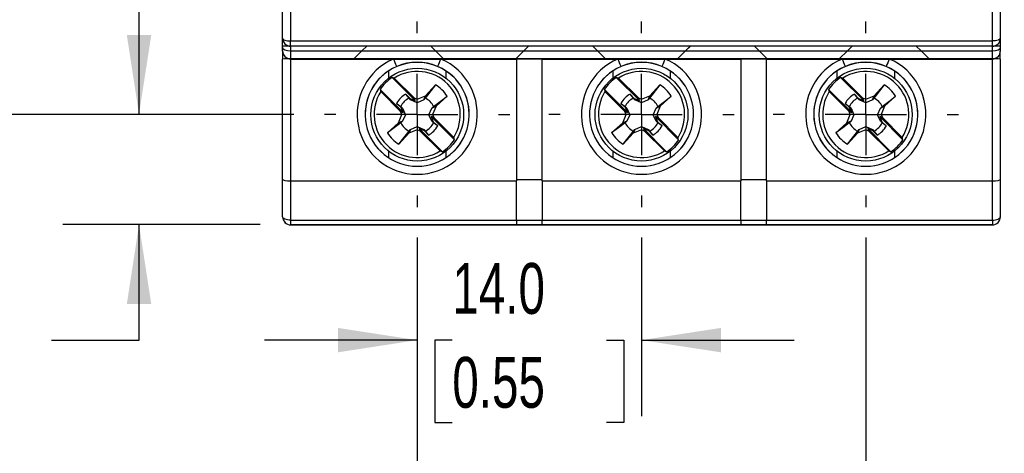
# Model space of a CAD drawing. Header units: millimetres. Extents: x 0 to 1397, y 0 to 1080.
# Tile 3 of 15: x 157 to 362, y 213 to 303. Entities that reach past the tile are written whole.
import ezdxf

# ---------------------------------------------------------------- set-up
doc = ezdxf.new("R2010")
doc.units = ezdxf.units.MM
doc.header["$LTSCALE"] = 5
doc.linetypes.add('CENTERX2', pattern=[20.32, 12.7, -2.54, 2.54, -2.54])
doc.layers.add('CENTER', color=40, linetype='CENTERX2')
doc.layers.add('DIMENSIONS', color=140, linetype='Continuous', lineweight=25)
doc.styles.add('SLDTEXTSTYLE0', font='TXT', dxfattribs={"width": 0.7})
doc.dimstyles.new('SLDDIMSTYLE1', dxfattribs={"dimtxt": 10.790039, "dimasz": 16.51, "dimexe": 0, "dimexo": 0.0625, "dimgap": 2.69751, "dimtad": 0, "dimtih": 1, "dimtoh": 1, "dimdec": 1, "dimlfac": 0.3, "dimrnd": 1e-09, "dimzin": 12, "dimdsep": 46, "dimtxsty": 'SLDTEXTSTYLE0', "dimsah": 1, "dimcen": 0.09, "dimadec": 0, "dimazin": 3, "dimtfac": 1, "dimtdec": 1, "dimtofl": 0, "dimtmove": 0, "dimatfit": 3, "dimfxl": 0, "dimfrac": 2, "dimtolj": 1, "dimtzin": 12, "dimarcsym": 0})
doc.dimstyles.new('SLDDIMSTYLE2', dxfattribs={"dimtxt": 10.790039, "dimasz": 16.51, "dimexe": 0, "dimexo": 0.0625, "dimgap": 2.69751, "dimtad": 0, "dimtih": 1, "dimtoh": 1, "dimdec": 1, "dimlfac": 0.3, "dimrnd": 1e-09, "dimzin": 12, "dimdsep": 46, "dimtxsty": 'SLDTEXTSTYLE0', "dimsah": 1, "dimcen": 0.09, "dimadec": 0, "dimazin": 3, "dimtfac": 1, "dimtdec": 1, "dimtmove": 0, "dimatfit": 0, "dimfxl": 0, "dimfrac": 2, "dimtolj": 1, "dimtzin": 12, "dimarcsym": 0})
doc.dimstyles.new('SLDDIMSTYLE3', dxfattribs={"dimtxt": 10.790039, "dimasz": 16.51, "dimexe": 0, "dimexo": 0.0625, "dimgap": 2.69751, "dimtad": 0, "dimtih": 1, "dimtoh": 1, "dimdec": 1, "dimlfac": 0.3, "dimrnd": 1e-09, "dimzin": 4, "dimdsep": 46, "dimtxsty": 'SLDTEXTSTYLE0', "dimsah": 1, "dimcen": 0.09, "dimadec": 0, "dimazin": 1, "dimtfac": 1, "dimtdec": 1, "dimtmove": 0, "dimatfit": 0, "dimfxl": 0, "dimfrac": 2, "dimtolj": 1, "dimtzin": 12, "dimarcsym": 0})

# ---------------------------------------------------------------- blocks, each defined once
blk = doc.blocks.new('_D_1')
at = {"layer": 'DIMENSIONS'}
for p, q in [((214.35, 498.93), (116.02, 498.93)), ((131.9, 498.93), (131.9, 410.83)), ((115.87, 391.27), (112.24, 391.27)), ((112.24, 391.27), (112.24, 374.12)), ((147.93, 391.27), (151.55, 391.27)), ((151.55, 391.27), (151.55, 374.12)), ((112.24, 374.12), (115.87, 374.12)), ((151.55, 374.12), (147.93, 374.12)), ((131.9, 283.6), (131.9, 371.7)), ((214.35, 283.6), (116.02, 283.6))]:
    blk.add_line(p, q, dxfattribs=at)
for points in [[(131.9, 498.93), (129.36, 482.42), (134.44, 482.42)], [(131.9, 283.6), (134.44, 300.11), (129.36, 300.11)]]:
    blk.add_solid(points, dxfattribs=at)
at = {"layer": 'DIMENSIONS', "char_height": 10.583, "attachment_point": 1, "style": 'SLDTEXTSTYLE0'}
for s, insert in [('64.6', (115.87, 407.33)), ('2.54', (115.87, 387.76))]:
    blk.add_mtext(s, dxfattribs=dict(at, insert=insert))
blk = doc.blocks.new('_D_3')
at = {"layer": 'DIMENSIONS'}
for p, q in [((366.02, 521.96), (462.05, 521.96)), ((446.17, 521.96), (446.17, 410.84)), ((430.14, 391.27), (426.52, 391.27)), ((426.52, 391.27), (426.52, 374.12)), ((462.2, 391.27), (465.83, 391.27)), ((465.83, 391.27), (465.83, 374.12)), ((426.52, 374.12), (430.14, 374.12)), ((465.83, 374.12), (462.2, 374.12)), ((446.17, 260.58), (446.17, 371.71)), ((366.02, 260.58), (462.05, 260.58))]:
    blk.add_line(p, q, dxfattribs=at)
for points in [[(446.17, 521.96), (443.63, 505.45), (448.71, 505.45)], [(446.17, 260.58), (448.71, 277.09), (443.63, 277.09)]]:
    blk.add_solid(points, dxfattribs=at)
at = {"layer": 'DIMENSIONS', "char_height": 10.583, "attachment_point": 1, "style": 'SLDTEXTSTYLE0'}
for s, insert in [('78.4', (430.14, 407.33)), ('3.09', (430.14, 387.77))]:
    blk.add_mtext(s, dxfattribs=dict(at, insert=insert))
blk = doc.blocks.new('_D_6')
at = {"layer": 'DIMENSIONS'}
for p, q in [((240, 257.95), (240, 176.81)), ((333.33, 257.95), (333.33, 176.81)), ((240, 192.68), (208.25, 192.68)), ((270.64, 192.68), (267.01, 192.68)), ((267.01, 192.68), (267.01, 175.54)), ((302.7, 192.68), (306.32, 192.68)), ((306.32, 192.68), (306.32, 175.54)), ((333.33, 192.68), (365.08, 192.68)), ((267.01, 175.54), (270.64, 175.54)), ((306.32, 175.54), (302.7, 175.54))]:
    blk.add_line(p, q, dxfattribs=at)
for points in [[(240, 192.68), (223.49, 195.22), (223.49, 190.14)], [(333.33, 192.68), (349.84, 190.14), (349.84, 195.22)]]:
    blk.add_solid(points, dxfattribs=at)
at = {"layer": 'DIMENSIONS', "char_height": 10.583, "attachment_point": 1, "style": 'SLDTEXTSTYLE0'}
for s, insert in [('28.0', (270.64, 208.74)), ('1.10', (270.64, 189.18))]:
    blk.add_mtext(s, dxfattribs=dict(at, insert=insert))
blk = doc.blocks.new('_D_7')
at = {"layer": 'DIMENSIONS'}
for p, q in [((240, 257.95), (240, 220.71)), ((286.67, 257.95), (286.67, 220.71)), ((240, 236.58), (208.25, 236.58)), ((247.3, 236.58), (243.68, 236.58)), ((243.68, 236.58), (243.68, 219.43)), ((279.37, 236.58), (282.99, 236.58)), ((282.99, 236.58), (282.99, 219.43)), ((286.67, 236.58), (318.42, 236.58)), ((243.68, 219.43), (247.3, 219.43)), ((282.99, 219.43), (279.37, 219.43))]:
    blk.add_line(p, q, dxfattribs=at)
for points in [[(240, 236.58), (223.49, 239.12), (223.49, 234.04)], [(286.67, 236.58), (303.18, 234.04), (303.18, 239.12)]]:
    blk.add_solid(points, dxfattribs=at)
at = {"layer": 'DIMENSIONS', "char_height": 10.583, "attachment_point": 1, "style": 'SLDTEXTSTYLE0'}
for s, insert in [('14.0', (247.3, 252.64)), ('0.55', (247.3, 233.08))]:
    blk.add_mtext(s, dxfattribs=dict(at, insert=insert))
blk = doc.blocks.new('_D_8')
at = {"layer": 'DIMENSIONS'}
for p, q in [((182.12, 283.6), (182.12, 315.35)), ((214.35, 283.6), (166.24, 283.6)), ((207.32, 260.63), (166.24, 260.63)), ((182.12, 236.58), (182.12, 260.63)), ((112.37, 236.58), (108.75, 236.58)), ((108.75, 236.58), (108.75, 219.43)), ((144.44, 236.58), (148.06, 236.58)), ((148.06, 236.58), (148.06, 219.43)), ((163.89, 236.58), (182.12, 236.58)), ((108.75, 219.43), (112.37, 219.43)), ((148.06, 219.43), (144.44, 219.43))]:
    blk.add_line(p, q, dxfattribs=at)
for points in [[(182.12, 283.6), (184.66, 300.11), (179.58, 300.11)], [(182.12, 260.63), (179.58, 244.12), (184.66, 244.12)]]:
    blk.add_solid(points, dxfattribs=at)
at = {"layer": 'DIMENSIONS', "char_height": 10.583, "attachment_point": 1, "style": 'SLDTEXTSTYLE0'}
for s, insert in [('6.9', (116.86, 252.64)), ('0.27', (112.37, 233.08))]:
    blk.add_mtext(s, dxfattribs=dict(at, insert=insert))
blk = doc.blocks.new('SW_CENTERMARKSYMBOL_9')
at = {"layer": 'CENTER', "color": 0}
for p, q in [((0, 16.93), (0, 19.3)), ((0, 0), (0, 8.47)), ((-16.93, 0), (-19.3, 0)), ((0, 0), (-8.47, 0)), ((0, 0), (0, -8.47)), ((0, 0), (8.47, 0)), ((16.93, 0), (19.3, 0)), ((0, -16.93), (0, -19.3))]:
    blk.add_line(p, q, dxfattribs=at)
blk = doc.blocks.new('SW_CENTERMARKSYMBOL_10')
at = {"layer": 'CENTER', "color": 0}
for p, q in [((0, 16.93), (0, 19.3)), ((0, 0), (0, 8.47)), ((-16.93, 0), (-19.3, 0)), ((0, 0), (-8.47, 0)), ((0, 0), (0, -8.47)), ((0, 0), (8.47, 0)), ((16.93, 0), (19.3, 0)), ((0, -16.93), (0, -19.3))]:
    blk.add_line(p, q, dxfattribs=at)
blk = doc.blocks.new('SW_CENTERMARKSYMBOL_11')
at = {"layer": 'CENTER', "color": 0}
for p, q in [((0, 16.93), (0, 19.3)), ((0, 0), (0, 8.47)), ((-16.93, 0), (-19.3, 0)), ((0, 0), (-8.47, 0)), ((0, 0), (0, -8.47)), ((0, 0), (8.47, 0)), ((16.93, 0), (19.3, 0)), ((0, -16.93), (0, -19.3))]:
    blk.add_line(p, q, dxfattribs=at)

msp = doc.modelspace()

# ---------------------------------------------------------------- linework, layer by layer
for p, q in [((212, 299.46), (212, 311.43)), ((361.33, 311.43), (361.33, 299.46)), ((213.67, 311.13), (213.67, 298.88)), ((359.67, 298.88), (359.67, 311.13)), ((212, 297.8), (212, 299.46)), ((361.33, 299.46), (361.33, 297.8)), ((212, 297.49), (212, 297.8)), ((212, 296.8), (212, 297.49)), ((213.67, 298.88), (359.67, 298.88)), ((213.67, 297.8), (213.67, 298.88)), ((359.67, 297.8), (213.67, 297.8)), ((213.67, 297.8), (213.67, 296.81)), ((228.5, 296.81), (229.49, 297.8)), ((229.49, 297.8), (228.5, 296.8)), ((243.83, 296.8), (242.84, 297.8)), ((242.85, 297.8), (243.83, 296.81)), ((262.17, 296.81), (263.15, 297.8)), ((263.16, 297.8), (262.17, 296.8)), ((277.5, 296.8), (276.51, 297.8)), ((276.52, 297.8), (277.5, 296.81)), ((295.83, 296.81), (296.82, 297.8)), ((296.83, 297.8), (295.83, 296.8)), ((311.17, 296.8), (310.17, 297.8)), ((310.18, 297.8), (311.17, 296.81)), ((329.5, 296.81), (330.49, 297.8)), ((330.49, 297.8), (329.5, 296.8)), ((344.83, 296.8), (343.84, 297.8)), ((343.85, 297.8), (344.83, 296.81)), ((359.67, 297.8), (359.67, 298.88)), ((359.67, 296.81), (359.67, 297.8)), ((361.33, 297.8), (361.33, 297.49)), ((361.33, 297.49), (361.33, 296.8)), ((212, 296.79), (212, 296.8)), ((212, 296.79), (212, 295.12)), ((212, 270.1), (212, 295.12)), ((213.67, 296.81), (213.67, 295.14)), ((213.67, 296.81), (228.5, 296.81)), ((226.83, 295.14), (213.67, 295.14)), ((213.67, 295.14), (213.67, 295.12)), ((213.67, 295.12), (235.1, 295.12)), ((213.67, 295.12), (213.67, 269.74)), ((228.5, 296.81), (226.83, 295.14)), ((226.83, 295.13), (228.5, 296.8)), ((226.83, 295.13), (226.83, 295.14)), ((245.5, 295.13), (226.83, 295.13)), ((228.5, 296.8), (243.83, 296.8)), ((235.1, 295.12), (244.9, 295.12)), ((243.83, 296.81), (262.17, 296.81)), ((245.5, 295.14), (243.83, 296.81)), ((243.83, 296.8), (245.5, 295.13)), ((244.9, 295.12), (260.67, 295.12)), ((245.5, 295.14), (245.5, 295.13)), ((260.5, 295.14), (245.5, 295.14)), ((262.17, 296.81), (260.5, 295.14)), ((260.5, 295.13), (262.17, 296.8)), ((260.5, 295.13), (260.5, 295.14)), ((279.17, 295.13), (260.5, 295.13)), ((266, 295.12), (260.67, 295.12)), ((260.67, 295.12), (260.67, 269.74)), ((262.17, 296.8), (277.5, 296.8)), ((266, 295.12), (281.77, 295.12)), ((266, 269.74), (266, 295.12)), ((279.17, 295.14), (277.5, 296.81)), ((277.5, 296.81), (295.83, 296.81)), ((277.5, 296.8), (279.17, 295.13)), ((279.17, 295.14), (279.17, 295.13)), ((294.17, 295.14), (279.17, 295.14)), ((281.77, 295.12), (291.57, 295.12)), ((291.57, 295.12), (307.33, 295.12)), ((295.83, 296.81), (294.17, 295.14)), ((294.17, 295.13), (295.83, 296.8)), ((294.17, 295.13), (294.17, 295.14)), ((312.83, 295.13), (294.17, 295.13)), ((295.83, 296.8), (311.17, 296.8)), ((312.67, 295.12), (307.33, 295.12)), ((307.33, 295.12), (307.33, 269.74)), ((311.17, 296.81), (329.5, 296.81)), ((312.83, 295.14), (311.17, 296.81)), ((311.17, 296.8), (312.83, 295.13)), ((312.67, 295.12), (328.43, 295.12)), ((312.67, 269.74), (312.67, 295.12)), ((312.83, 295.14), (312.83, 295.13)), ((327.83, 295.14), (312.83, 295.14)), ((329.5, 296.81), (327.83, 295.14)), ((327.83, 295.13), (329.5, 296.8)), ((327.83, 295.13), (327.83, 295.14)), ((346.5, 295.13), (327.83, 295.13)), ((328.43, 295.12), (338.23, 295.12)), ((329.5, 296.8), (344.83, 296.8)), ((338.23, 295.12), (359.67, 295.12)), ((346.5, 295.14), (344.83, 296.81)), ((344.83, 296.81), (359.67, 296.81)), ((344.83, 296.8), (346.5, 295.13)), ((346.5, 295.14), (346.5, 295.13)), ((359.67, 295.14), (346.5, 295.14)), ((359.67, 295.14), (359.67, 296.81)), ((359.67, 295.12), (359.67, 295.14)), ((359.67, 269.74), (359.67, 295.12)), ((361.33, 296.8), (361.33, 296.79)), ((361.33, 295.12), (361.33, 296.79)), ((361.33, 295.12), (361.33, 270.1)), ((234.01, 292.63), (234.01, 291.1)), ((235.23, 291.16), (234.77, 291.28)), ((234.77, 291.28), (239.59, 286.45)), ((235.23, 291.16), (239.35, 287.05)), ((245.99, 292.63), (245.99, 291.1)), ((280.67, 292.63), (280.67, 291.1)), ((281.9, 291.16), (281.43, 291.28)), ((281.43, 291.28), (286.26, 286.45)), ((281.9, 291.16), (286.01, 287.05)), ((292.66, 292.63), (292.66, 291.1)), ((327.34, 292.63), (327.34, 291.1)), ((328.56, 291.16), (328.1, 291.28)), ((328.1, 291.28), (332.93, 286.45)), ((328.56, 291.16), (332.68, 287.05)), ((339.33, 292.63), (339.33, 291.1)), ((243.81, 289.77), (241.69, 286.96)), ((241.71, 287.48), (243.81, 289.77)), ((290.48, 289.77), (288.36, 286.96)), ((288.38, 287.48), (290.48, 289.77)), ((337.14, 289.77), (335.02, 286.96)), ((335.05, 287.48), (337.14, 289.77)), ((232.27, 288.78), (232.4, 288.34)), ((232.27, 288.78), (237.09, 283.95)), ((232.4, 288.34), (236.52, 284.22)), ((237.66, 287.82), (238.51, 286.9)), ((238.31, 286.96), (237.66, 287.82)), ((238.62, 286.61), (238.51, 286.9)), ((238.51, 286.9), (239.59, 286.45)), ((239.35, 287.05), (240, 286.78)), ((239.59, 286.45), (239.35, 287.05)), ((240, 286.78), (241.71, 287.48)), ((241.38, 286.61), (241.71, 287.48)), ((246.2, 287.38), (243.92, 285.28)), ((278.94, 288.78), (279.07, 288.34)), ((278.94, 288.78), (283.76, 283.95)), ((279.07, 288.34), (283.19, 284.22)), ((284.33, 287.82), (285.17, 286.9)), ((284.98, 286.96), (284.33, 287.82)), ((285.28, 286.61), (285.17, 286.9)), ((285.17, 286.9), (286.26, 286.45)), ((286.01, 287.05), (286.67, 286.78)), ((286.26, 286.45), (286.01, 287.05)), ((286.67, 286.78), (288.38, 287.48)), ((288.05, 286.61), (288.38, 287.48)), ((292.87, 287.38), (290.58, 285.28)), ((325.6, 288.78), (325.74, 288.34)), ((325.6, 288.78), (330.43, 283.95)), ((325.74, 288.34), (329.85, 284.22)), ((330.99, 287.82), (331.84, 286.9)), ((331.65, 286.96), (330.99, 287.82)), ((331.95, 286.61), (331.84, 286.9)), ((331.84, 286.9), (332.93, 286.45)), ((332.68, 287.05), (333.33, 286.78)), ((332.93, 286.45), (332.68, 287.05)), ((333.33, 286.78), (335.05, 287.48)), ((334.72, 286.61), (335.05, 287.48)), ((339.54, 287.38), (337.25, 285.28)), ((236.65, 285.04), (235.72, 285.88)), ((235.72, 285.88), (236.58, 285.22)), ((236.93, 284.92), (236.65, 285.04)), ((237.09, 283.95), (236.65, 285.04)), ((236.93, 284.92), (237.55, 283.53)), ((240, 285.98), (238.62, 286.61)), ((240, 285.98), (240, 286.78)), ((241.38, 286.61), (240, 285.98)), ((242.45, 283.53), (243.07, 284.92)), ((243.07, 284.92), (243.92, 285.28)), ((243.92, 285.28), (243.21, 283.57)), ((283.31, 285.04), (282.39, 285.88)), ((282.39, 285.88), (283.24, 285.22)), ((283.59, 284.92), (283.31, 285.04)), ((283.76, 283.95), (283.31, 285.04)), ((283.59, 284.92), (284.22, 283.53)), ((286.67, 285.98), (285.28, 286.61)), ((286.67, 285.98), (286.67, 286.78)), ((288.05, 286.61), (286.67, 285.98)), ((289.12, 283.53), (289.74, 284.92)), ((289.74, 284.92), (290.58, 285.28)), ((290.58, 285.28), (289.88, 283.57)), ((329.98, 285.04), (329.06, 285.88)), ((329.06, 285.88), (329.91, 285.22)), ((330.26, 284.92), (329.98, 285.04)), ((330.43, 283.95), (329.98, 285.04)), ((330.26, 284.92), (330.88, 283.53)), ((333.33, 285.98), (331.95, 286.61)), ((333.33, 285.98), (333.33, 286.78)), ((334.72, 286.61), (333.33, 285.98)), ((335.78, 283.53), (336.41, 284.92)), ((336.41, 284.92), (337.25, 285.28)), ((337.25, 285.28), (336.55, 283.57)), ((236.08, 281.85), (236.79, 283.57)), ((236.79, 283.57), (236.52, 284.22)), ((236.52, 284.22), (237.09, 283.95)), ((237.55, 283.53), (236.79, 283.57)), ((237.55, 283.53), (236.93, 282.15)), ((242.45, 283.53), (243.21, 283.57)), ((243.07, 282.15), (242.45, 283.53)), ((242.91, 283.14), (247.73, 278.31)), ((243.48, 282.91), (242.91, 283.14)), ((242.91, 283.14), (243.35, 282.05)), ((243.21, 283.57), (243.48, 282.91)), ((243.48, 282.91), (247.6, 278.8)), ((282.75, 281.85), (283.45, 283.57)), ((283.45, 283.57), (283.19, 284.22)), ((283.19, 284.22), (283.76, 283.95)), ((284.22, 283.53), (283.45, 283.57)), ((284.22, 283.53), (283.59, 282.15)), ((289.12, 283.53), (289.88, 283.57)), ((289.74, 282.15), (289.12, 283.53)), ((289.57, 283.14), (294.4, 278.31)), ((290.15, 282.91), (289.57, 283.14)), ((289.57, 283.14), (290.02, 282.05)), ((289.88, 283.57), (290.15, 282.91)), ((290.15, 282.91), (294.26, 278.8)), ((329.42, 281.85), (330.12, 283.57)), ((330.12, 283.57), (329.85, 284.22)), ((329.85, 284.22), (330.43, 283.95)), ((330.88, 283.53), (330.12, 283.57)), ((330.88, 283.53), (330.26, 282.15)), ((335.78, 283.53), (336.55, 283.57)), ((336.41, 282.15), (335.78, 283.53)), ((336.24, 283.14), (341.06, 278.31)), ((336.81, 282.91), (336.24, 283.14)), ((336.24, 283.14), (336.69, 282.05)), ((336.55, 283.57), (336.81, 282.91)), ((336.81, 282.91), (340.93, 278.8)), ((233.8, 279.76), (236.08, 281.85)), ((236.93, 282.15), (236.08, 281.85)), ((238.62, 280.46), (240, 281.08)), ((240, 281.08), (240, 280.35)), ((240, 281.08), (241.38, 280.46)), ((243.07, 282.15), (243.35, 282.05)), ((243.35, 282.05), (244.28, 281.21)), ((244.28, 281.21), (243.42, 281.85)), ((280.46, 279.76), (282.75, 281.85)), ((283.59, 282.15), (282.75, 281.85)), ((285.28, 280.46), (286.67, 281.08)), ((286.67, 281.08), (286.67, 280.35)), ((286.67, 281.08), (288.05, 280.46)), ((289.74, 282.15), (290.02, 282.05)), ((290.02, 282.05), (290.94, 281.21)), ((290.94, 281.21), (290.09, 281.85)), ((327.13, 279.76), (329.42, 281.85)), ((330.26, 282.15), (329.42, 281.85)), ((331.95, 280.46), (333.33, 281.08)), ((333.33, 281.08), (333.33, 280.35)), ((333.33, 281.08), (334.72, 280.46)), ((336.41, 282.15), (336.69, 282.05)), ((336.69, 282.05), (337.61, 281.21)), ((337.61, 281.21), (336.76, 281.85)), ((238.29, 279.65), (236.19, 277.36)), ((238.62, 280.46), (238.29, 279.65)), ((240, 280.35), (238.29, 279.65)), ((238.31, 280.11), (238.62, 280.46)), ((240.65, 280.09), (240, 280.35)), ((240.41, 280.64), (240.65, 280.09)), ((240.41, 280.64), (245.23, 275.81)), ((241.49, 280.19), (240.41, 280.64)), ((240.65, 280.09), (244.77, 275.97)), ((241.38, 280.46), (241.49, 280.19)), ((241.38, 280.46), (241.69, 280.11)), ((242.34, 279.27), (241.49, 280.19)), ((241.69, 280.11), (242.34, 279.27)), ((247.73, 278.31), (247.6, 278.8)), ((284.95, 279.65), (282.86, 277.36)), ((285.28, 280.46), (284.95, 279.65)), ((286.67, 280.35), (284.95, 279.65)), ((284.98, 280.11), (285.28, 280.46)), ((287.32, 280.09), (286.67, 280.35)), ((287.08, 280.64), (287.32, 280.09)), ((287.08, 280.64), (291.9, 275.81)), ((288.16, 280.19), (287.08, 280.64)), ((287.32, 280.09), (291.44, 275.97)), ((288.05, 280.46), (288.16, 280.19)), ((288.05, 280.46), (288.36, 280.11)), ((289.01, 279.27), (288.16, 280.19)), ((288.36, 280.11), (289.01, 279.27)), ((294.4, 278.31), (294.26, 278.8)), ((331.62, 279.65), (329.52, 277.36)), ((331.95, 280.46), (331.62, 279.65)), ((333.33, 280.35), (331.62, 279.65)), ((331.65, 280.11), (331.95, 280.46)), ((333.99, 280.09), (333.33, 280.35)), ((333.74, 280.64), (333.99, 280.09)), ((333.74, 280.64), (338.57, 275.81)), ((334.83, 280.19), (333.74, 280.64)), ((333.99, 280.09), (338.1, 275.97)), ((334.72, 280.46), (334.83, 280.19)), ((334.72, 280.46), (335.02, 280.11)), ((335.67, 279.27), (334.83, 280.19)), ((335.02, 280.11), (335.67, 279.27)), ((341.06, 278.31), (340.93, 278.8)), ((234.01, 275.95), (234.01, 274.59)), ((244.77, 275.97), (245.23, 275.81)), ((245.99, 275.95), (245.99, 274.59)), ((280.67, 275.95), (280.67, 274.59)), ((291.44, 275.97), (291.9, 275.81)), ((292.66, 275.95), (292.66, 274.59)), ((327.34, 275.95), (327.34, 274.59)), ((338.1, 275.97), (338.57, 275.81)), ((339.33, 275.95), (339.33, 274.59)), ((212, 262.26), (212, 270.1)), ((213.67, 269.74), (260.67, 269.74)), ((213.67, 269.74), (213.67, 261.57)), ((266, 269.95), (260.67, 269.95)), ((260.67, 261.57), (260.67, 269.74)), ((266, 269.74), (307.33, 269.74)), ((266, 269.74), (266, 261.57)), ((312.67, 269.95), (307.33, 269.95)), ((307.33, 261.57), (307.33, 269.74)), ((312.67, 269.74), (359.67, 269.74)), ((312.67, 269.74), (312.67, 261.57)), ((359.67, 261.57), (359.67, 269.74)), ((361.33, 270.1), (361.33, 262.26)), ((212, 262.25), (212, 262.26)), ((361.33, 262.26), (361.33, 262.25)), ((213.67, 261.57), (260.67, 261.57)), ((213.67, 261.57), (213.67, 260.6)), ((260.67, 260.6), (213.67, 260.6)), ((213.67, 260.6), (213.67, 260.58)), ((213.67, 260.58), (359.67, 260.58)), ((260.67, 261.57), (260.67, 260.6)), ((260.67, 261.56), (266, 261.56)), ((260.67, 260.59), (260.67, 260.6)), ((266, 260.59), (260.67, 260.59)), ((266, 261.57), (307.33, 261.57)), ((266, 260.6), (266, 261.57)), ((307.33, 260.6), (266, 260.6)), ((266, 260.6), (266, 260.59)), ((307.33, 261.57), (307.33, 260.6)), ((307.33, 261.56), (312.67, 261.56)), ((307.33, 260.59), (307.33, 260.6)), ((312.67, 260.59), (307.33, 260.59)), ((312.67, 261.57), (359.67, 261.57)), ((312.67, 260.6), (312.67, 261.57)), ((359.67, 260.6), (312.67, 260.6)), ((312.67, 260.6), (312.67, 260.59)), ((359.67, 261.57), (359.67, 260.6)), ((359.67, 260.58), (359.67, 260.6))]:
    msp.add_line(p, q)
at = {"flags": 128}
for points in [[(212, 299.46), (212.03, 299.35), (212.13, 299.24), (212.28, 299.14), (212.49, 299.05), (212.74, 298.98), (213.03, 298.92), (213.34, 298.89), (213.67, 298.88)], [(361.33, 299.46), (361.3, 299.35), (361.21, 299.24), (361.05, 299.14), (360.85, 299.05), (360.59, 298.98), (360.3, 298.92), (359.99, 298.89), (359.67, 298.88)], [(238.62, 286.61), (238.44, 286.81), (238.31, 286.96)], [(241.69, 286.96), (241.56, 286.81), (241.38, 286.61)], [(243.42, 285.22), (244.79, 286.28), (246.2, 287.38)], [(285.28, 286.61), (285.11, 286.81), (284.98, 286.96)], [(288.36, 286.96), (288.22, 286.81), (288.05, 286.61)], [(290.09, 285.22), (291.46, 286.28), (292.87, 287.38)], [(331.95, 286.61), (331.78, 286.81), (331.65, 286.96)], [(335.02, 286.96), (334.89, 286.81), (334.72, 286.61)], [(336.76, 285.22), (338.13, 286.28), (339.54, 287.38)], [(236.58, 285.22), (236.73, 285.09), (236.93, 284.92)], [(243.07, 284.92), (243.27, 285.09), (243.42, 285.22)], [(283.24, 285.22), (283.39, 285.09), (283.59, 284.92)], [(289.74, 284.92), (289.94, 285.09), (290.09, 285.22)], [(329.91, 285.22), (330.06, 285.09), (330.26, 284.92)], [(336.41, 284.92), (336.61, 285.09), (336.76, 285.22)], [(236.58, 281.85), (235.21, 280.82), (233.8, 279.76)], [(236.93, 282.15), (236.73, 281.98), (236.58, 281.85)], [(243.42, 281.85), (243.27, 281.98), (243.07, 282.15)], [(283.24, 281.85), (281.88, 280.82), (280.46, 279.76)], [(283.59, 282.15), (283.39, 281.98), (283.24, 281.85)], [(290.09, 281.85), (289.94, 281.98), (289.74, 282.15)], [(329.91, 281.85), (328.54, 280.82), (327.13, 279.76)], [(330.26, 282.15), (330.06, 281.98), (329.91, 281.85)], [(336.76, 281.85), (336.61, 281.98), (336.41, 282.15)], [(236.19, 277.36), (237.25, 278.73), (238.31, 280.11)], [(282.86, 277.36), (283.91, 278.73), (284.98, 280.11)], [(329.52, 277.36), (330.58, 278.73), (331.65, 280.11)], [(213.67, 261.57), (213.34, 261.58), (213.03, 261.62), (212.74, 261.68), (212.49, 261.77), (212.28, 261.88), (212.13, 262), (212.03, 262.13), (212, 262.26)], [(359.67, 261.57), (359.99, 261.58), (360.3, 261.62), (360.59, 261.68), (360.85, 261.77), (361.05, 261.88), (361.21, 262), (361.3, 262.13), (361.33, 262.26)]]:
    msp.add_lwpolyline(points, dxfattribs=at)
at = {"color": 7, "linetype": 'Continuous', "lineweight": 18}
for centre in [(240, 283.6), (286.67, 283.6), (333.33, 283.6)]:
    msp.add_circle(centre, 10.83, dxfattribs=at)
for centre in [(240, 283.53), (286.67, 283.53), (333.33, 283.53)]:
    msp.add_circle(centre, 9.66)
for centre, radius, start, end in [((213.67, 299.46), 1.67, 180, 270), ((359.67, 299.46), 1.67, 270, 0), ((213.15, 225.65), 72.16, 89.7708, 90.9161), ((360.18, 225.65), 72.16, 89.0839, 90.2292), ((213.67, 296.79), 1.67, 180.0004, 270.0004), ((213.25, 215.54), 79.59, 89.7, 90.9), ((240, 283.62), 12.5, 113.0741, 66.9259), ((45.13, 213.75), 206.66, 22.725, 23.1893), ((434.87, 213.75), 206.66, 156.8107, 157.275), ((286.67, 283.62), 12.5, 113.0741, 66.9259), ((91.8, 213.75), 206.66, 22.725, 23.1893), ((481.53, 213.75), 206.66, 156.8107, 157.275), ((333.33, 283.62), 12.5, 113.0741, 66.9259), ((138.47, 213.75), 206.66, 22.725, 23.1893), ((528.2, 213.75), 206.66, 156.8107, 157.275), ((359.67, 296.79), 1.67, 269.9996, 359.9996), ((360.08, 215.54), 79.59, 89.1, 90.3), ((240, 283.6), 10.83, 89.9996, 179.9996), ((240, 283.62), 10.83, 113.0741, 66.9259), ((240, 283.63), 10.82, 66.8966, 113.1034), ((240, 283.6), 10.83, 0.0004, 90.0004), ((286.67, 283.62), 10.83, 113.0741, 66.9259), ((286.67, 283.63), 10.82, 66.8966, 113.1034), ((333.33, 283.6), 10.83, 89.9996, 179.9996), ((333.33, 283.62), 10.83, 113.0741, 66.9259), ((333.33, 283.63), 10.82, 66.8966, 113.1034), ((333.33, 283.6), 10.83, 0.0004, 90.0004), ((240, 283.54), 9.34, 124.0906, 145.9086), ((240, 283.57), 8.97, 327.8828, 122.118), ((286.67, 283.54), 9.34, 124.0906, 145.9086), ((286.67, 283.57), 8.97, 327.8828, 122.118), ((333.33, 283.54), 9.34, 124.0906, 145.9086), ((333.33, 283.57), 8.97, 327.8828, 122.118), ((240, 283.57), 7.28, 31.5535, 58.4473), ((286.67, 283.57), 7.28, 31.5535, 58.4473), ((333.33, 283.57), 7.28, 31.5535, 58.4473), ((240, 283.57), 8.97, 147.8828, 302.118), ((240, 283.54), 4.88, 118.6832, 151.316), ((240, 283.54), 3.82, 116.2473, 153.7519), ((240, 283.54), 3.82, 26.2481, 63.7527), ((286.67, 283.57), 8.97, 147.8828, 302.118), ((286.67, 283.54), 4.88, 118.6832, 151.316), ((286.67, 283.54), 3.82, 116.2473, 153.7519), ((286.67, 283.54), 3.82, 26.2481, 63.7527), ((333.33, 283.57), 8.97, 147.8828, 302.118), ((333.33, 283.54), 4.88, 118.6832, 151.316), ((333.33, 283.54), 3.82, 116.2473, 153.7519), ((333.33, 283.54), 3.82, 26.2481, 63.7527), ((240, 283.54), 3.82, 206.2481, 243.7527), ((240, 283.54), 3.82, 296.2473, 333.7519), ((240, 283.54), 4.88, 298.6832, 331.316), ((286.67, 283.54), 3.82, 206.2481, 243.7527), ((286.67, 283.54), 3.82, 296.2473, 333.7519), ((286.67, 283.54), 4.88, 298.6832, 331.316), ((333.33, 283.54), 3.82, 206.2481, 243.7527), ((333.33, 283.54), 3.82, 296.2473, 333.7519), ((333.33, 283.54), 4.88, 298.6832, 331.316), ((240, 283.57), 7.28, 211.5535, 238.4473), ((286.67, 283.57), 7.28, 211.5535, 238.4473), ((333.33, 283.57), 7.28, 211.5535, 238.4473), ((240, 283.54), 9.34, 304.0906, 325.9086), ((286.67, 283.54), 9.34, 304.0906, 325.9086), ((333.33, 283.54), 9.34, 304.0906, 325.9086), ((213.67, 262.26), 1.67, 180.0004, 270.0004), ((359.67, 262.26), 1.67, 269.9996, 359.9996)]:
    msp.add_arc(centre, radius, start, end)
for centre, major_axis, ratio, start_param, end_param in [((213.67, 297.49), (1.67, 0), 0.408972, 3.141593, 4.712389), ((359.67, 297.49), (1.67, 0), 0.408972, 4.712389, 6.283185), ((213.67, 296.8), (1.67, 0), 0.997817, 3.141593, 4.712389), ((359.67, 296.8), (1.67, 0), 0.997817, 4.712389, 6.283185), ((213.67, 270.1), (1.67, 0), 0.216456, 3.141593, 4.712389), ((359.67, 270.1), (1.67, 0), 0.216456, 4.712389, 6.283185), ((213.67, 262.25), (0, 1.67), 0.997578, 1.570796, 3.141593), ((359.67, 262.25), (0, 1.67), 0.997578, 3.141593, 4.712389)]:
    msp.add_ellipse(centre, major_axis=major_axis, ratio=ratio, start_param=start_param, end_param=end_param)

# ---------------------------------------------------------------- block references
at = {"layer": 'CENTER'}
for name, p in [('SW_CENTERMARKSYMBOL_11', (240, 283.6)), ('SW_CENTERMARKSYMBOL_10', (286.67, 283.6)), ('SW_CENTERMARKSYMBOL_9', (333.33, 283.6))]:
    msp.add_blockref(name, p, dxfattribs=at)

# ---------------------------------------------------------------- dimensions: what is measured, and where the dimension line sits
at = {"layer": 'DIMENSIONS'}
for base, p1, p2, dimstyle, picture, middle in [((446.17, 260.58), (359.67, 521.96), (359.67, 260.58), 'SLDDIMSTYLE1', '_D_3', (446.17, 391.27)), ((131.9, 498.93), (220.7, 283.6), (220.7, 498.93), 'SLDDIMSTYLE1', '_D_1', (131.9, 391.27)), ((182.12, 260.63), (220.7, 283.6), (213.67, 260.63), 'SLDDIMSTYLE2', '_D_8', (182.12, 236.58))]:
    dim = msp.add_linear_dim(base=base, p1=p1, p2=p2, angle=90, dimstyle=dimstyle, dxfattribs=at)
    dim.commit()
    dim.dimension.update_dxf_attribs({"geometry": picture, "text_midpoint": middle, "dimtype": 160})
for base, p1, p2, picture, middle in [((333.33, 192.68), (240, 264.3), (333.33, 264.3), '_D_6', (286.67, 192.68)), ((240, 236.58), (286.67, 264.3), (240, 264.3), '_D_7', (263.33, 236.58))]:
    dim = msp.add_linear_dim(base=base, p1=p1, p2=p2, dimstyle='SLDDIMSTYLE3', dxfattribs=at)
    dim.commit()
    dim.dimension.update_dxf_attribs({"geometry": picture, "text_midpoint": middle, "dimtype": 160})

doc.saveas('drawing.dxf')
